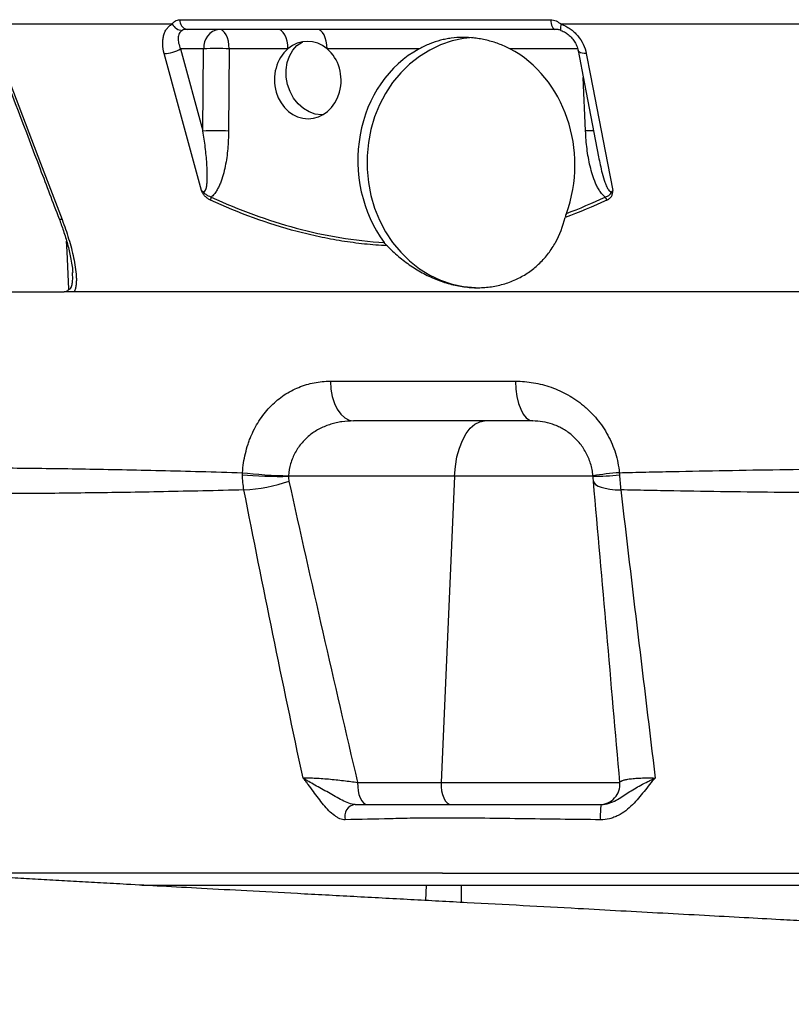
# Model space of a CAD drawing. Header units: millimetres. Extents: x 5725 to 11646, y 2229 to 15574.
# Tile 4 of 13: x 7813 to 8769, y 4656 to 5875. Entities that reach past the tile are written whole.
import ezdxf

# ---------------------------------------------------------------- set-up
doc = ezdxf.new("R2010")
doc.units = ezdxf.units.MM
doc.header["$LTSCALE"] = 5

msp = doc.modelspace()

# ---------------------------------------------------------------- linework, layer by layer
at = {"color": 7, "linetype": 'Continuous', "lineweight": 25}
for p, q in [((8001.9, 5870), (7756.8, 5870)), ((8010.9, 5875.4), (8470.5, 5875.4)), ((8818.2, 5870), (8483.3, 5870)), ((8475.8, 5863.5), (8020.1, 5863.5)), ((8483.3, 5862.2), (8483.6, 5862.2)), ((8040.7, 5839.4), (8012.1, 5839.4)), ((8012.1, 5839.4), (8039.9, 5737.6)), ((8039.9, 5737.6), (8040.7, 5839.4)), ((8072.4, 5839.4), (8071.6, 5737.6)), ((8145.1, 5839.4), (8072.4, 5839.4)), ((8307.9, 5839.4), (8193.7, 5839.4)), ((8197.7, 5427.7), (8427.1, 5427.7)), ((8448.4, 5378.5), (8226.3, 5378.5)), ((8351.4, 5310.1), (8145.8, 5310.1)), ((8351.4, 5310.1), (8334.9, 4930.7)), ((8523.1, 5310.1), (8351.4, 5310.1)), ((8231.4, 4930.7), (8334.9, 4930.7)), ((8334.9, 4930.7), (8556.3, 4930.7)), ((7964.3, 4803.5), (8316.7, 4803.5)), ((8316.7, 4803.5), (8360, 4803.5)), ((8360, 4803.5), (9832.3, 4803.5))]:
    msp.add_line(p, q, dxfattribs=at)
at = {"color": 8, "linetype": 'Continuous', "lineweight": 25}
for p, q in [((8503.9, 5839.4), (8420.1, 5839.4)), ((8513.8, 5737.6), (8511, 5803.8)), ((8315.9, 4784.6), (8316.7, 4803.5)), ((8360, 4782.2), (8360, 4803.5))]:
    msp.add_line(p, q, dxfattribs=at)
at = {"color": 7, "linetype": 'Continuous', "lineweight": 25, "flags": 128}
for points in [[(8470.5, 5875.4), (8470.8, 5873), (8471.2, 5870.7), (8471.7, 5868.7), (8472.4, 5866.9), (8473.1, 5865.5), (8474, 5864.4), (8474.9, 5863.8), (8475.8, 5863.5)], [(8072.4, 5839.4), (8072.1, 5844.2), (8071.3, 5848.7), (8070.1, 5852.9), (8068.6, 5856.5), (8066.7, 5859.5), (8064.6, 5861.7), (8062.3, 5863.1), (8059.9, 5863.5)], [(8145.1, 5839.4), (8144.8, 5844.2), (8144, 5848.7), (8142.8, 5852.9), (8141.3, 5856.5), (8139.4, 5859.5), (8137.3, 5861.7), (8135, 5863.1), (8132.6, 5863.5)], [(8193.7, 5839.4), (8193.4, 5844.2), (8192.6, 5848.7), (8191.4, 5852.9), (8189.9, 5856.5), (8188, 5859.5), (8185.9, 5861.7), (8183.6, 5863.1), (8181.2, 5863.5)], [(8374.4, 5853.4), (8362.8, 5852.2), (8348.4, 5849.1), (8334.3, 5844.3), (8320.7, 5837.9), (8307.9, 5829.9), (8295.8, 5820.5), (8284.8, 5809.6), (8274.8, 5797.5), (8266, 5784.2), (8258.6, 5770), (8252.5, 5755), (8247.9, 5739.3), (8244.8, 5723.2), (8243.2, 5706.8), (8243.2, 5690.3), (8244.8, 5673.9), (8247.9, 5657.8), (8252.5, 5642.1), (8258.6, 5627.1), (8266, 5612.9), (8274.8, 5599.6), (8284.8, 5587.5), (8295.8, 5576.6), (8307.9, 5567.1), (8320.7, 5559.1), (8334.3, 5552.7), (8348.4, 5548), (8362.8, 5544.9), (8377.5, 5543.6), (8381.1, 5543.5)], [(8142.9, 5804.4), (8142.8, 5813.5), (8144.1, 5822.3), (8146.9, 5830.4), (8151, 5837.5), (8156.3, 5843.3), (8162.6, 5847.6), (8163.6, 5848.1)], [(7787.2, 5833.6), (7797.5, 5806.4), (7838.8, 5697.7), (7865.3, 5628)], [(8038.2, 5663.8), (8010.9, 5763.8), (7991.9, 5833.6)], [(8504.6, 5837.1), (8512.5, 5796), (8529.9, 5705.6)], [(8514.7, 5833.6), (8519.9, 5806.4), (8540.8, 5697.7), (8547.4, 5663.8)], [(8188.2, 5757.7), (8186.6, 5757.6), (8178.9, 5758.5), (8171.3, 5761.2), (8164.2, 5765.5), (8157.7, 5771.3), (8152.1, 5778.4), (8147.7, 5786.5), (8144.6, 5795.3), (8142.9, 5804.4)], [(8197.7, 5427.7), (8198.4, 5418), (8200, 5408.8), (8202.7, 5400.3), (8206.3, 5392.9), (8210.6, 5386.8), (8215.5, 5382.3), (8220.8, 5379.5), (8226.3, 5378.5)], [(8427.1, 5427.7), (8427.6, 5418), (8428.8, 5408.8), (8430.8, 5400.3), (8433.5, 5392.9), (8436.7, 5386.8), (8440.3, 5382.3), (8444.3, 5379.5), (8448.4, 5378.5)], [(8351.4, 5310.1), (8352.5, 5322.2), (8354.5, 5333.9), (8357.5, 5344.7), (8361.3, 5354.5), (8365.8, 5362.8), (8371, 5369.6), (8376.7, 5374.5), (8382.7, 5377.5), (8388.8, 5378.5)], [(8088.9, 5314.4), (8095.1, 5313.7), (8101.9, 5313.1), (8109.1, 5312.5), (8116.6, 5311.9), (8124.2, 5311.4), (8131.7, 5311.1), (8139, 5310.8), (8145.8, 5310.6)], [(8088.9, 5311.8), (8095, 5311.3), (8101.8, 5310.8), (8109.1, 5310.4), (8116.6, 5310.2), (8124.2, 5310), (8131.7, 5309.9), (8139, 5309.9), (8145.8, 5310.1)], [(8523.6, 5303.8), (8524.4, 5301.7), (8526.3, 5299.7), (8529.3, 5297.9), (8533.3, 5296.3), (8538.2, 5295.1), (8544, 5294.1), (8550.4, 5293.4), (8557.4, 5293.1)], [(8231.4, 4930.7), (8231.5, 4925.5), (8232, 4920.5), (8233.1, 4915.8), (8234.7, 4911.6), (8236.6, 4908.2), (8238.8, 4905.7), (8241.3, 4904.1), (8243.9, 4903.5)], [(8334.9, 4930.7), (8334.9, 4925.5), (8335.5, 4920.5), (8336.5, 4915.8), (8338.1, 4911.6), (8340, 4908.2), (8342.3, 4905.7), (8344.7, 4904.1), (8347.3, 4903.5)]]:
    msp.add_lwpolyline(points, dxfattribs=at)
at = {"color": 8, "linetype": 'Continuous', "lineweight": 25, "flags": 128}
for points in [[(8483.3, 5870), (8483, 5868.3), (8482.7, 5866.7), (8482.6, 5865.3), (8482.6, 5864.1), (8482.6, 5863.2), (8482.9, 5862.6), (8483.2, 5862.2), (8483.3, 5862.2)], [(8514.7, 5833.6), (8512, 5833.6), (8509.7, 5833.9), (8507.7, 5834.4), (8506.1, 5835.1), (8505.1, 5836), (8504.6, 5837), (8504.6, 5837.1)], [(7865.3, 5628), (7863.6, 5628), (7862.4, 5628.3), (7861.7, 5628.8), (7861.6, 5629)], [(7873.8, 5541.6), (7871.6, 5588.5), (7871, 5601)]]:
    msp.add_lwpolyline(points, dxfattribs=at)
at = {"color": 7, "linetype": 'Continuous', "lineweight": 25}
for centre, radius, start, end in [((8014.9, 5876.8), 14.7, 207.6585, 267.3842), ((8022.8, 5875.1), 11.9, 178.2831, 257.0956), ((8063.1, 5841.3), 22.4, 98.2348, 184.9179), ((7992.2, 5870.7), 37.1, 269.5129, 302.5358), ((8056.6, 5381.6), 458.1, 88.0215, 91.9785), ((8055.8, 5279.7), 458.1, 88.0215, 91.9785), ((8066.1, 5650.4), 16.9, 161.1554, 174.6296), ((8557.7, 5663), 20.8, 200.159, 212.0774), ((8590.3, 4880.1), 435.7, 94.5594, 98.8737), ((8524.2, 5599.3), 289.3, 269.7815, 276.2657), ((8080.7, 5495.2), 202.3, 272.839, 288.9648), ((8531.4, 4928.5), 25, 270, 5), ((8230.1, 4889), 14.6, 97.4425, 197.7408), ((8609, 4890.2), 77, 170.0137, 184.1581)]:
    msp.add_arc(centre, radius, start, end, dxfattribs=at)
at = {"color": 8, "linetype": 'Continuous', "lineweight": 25}
msp.add_arc((8530.1, 5300.4), 437.5, 90.7883, 92.1376, dxfattribs=at)
at = {"color": 7, "linetype": 'Continuous', "lineweight": 25}
for centre, major_axis, ratio, start_param, end_param in [((8169.7, 5800.7), (-1.3, 47.9), 0.861055, 5.630382, 6.889204), ((8169.7, 5800.7), (-1.3, 47.9), 0.861055, 0.606018, 5.630382), ((8366.2, 5698.5), (-9.9, 154.8), 0.866336, 0.375021, 2.209236), ((8366.2, 5698.5), (-9.9, 154.8), 0.866336, 4.237778, 5.797674)]:
    msp.add_ellipse(centre, major_axis=major_axis, ratio=ratio, start_param=start_param, end_param=end_param, dxfattribs=at)
for points, knots in [([(7991.9, 5833.6), (7990.8, 5837.5), (7990.2, 5841.3), (7990, 5846.9), (7990, 5848.7), (7990.4, 5852.2), (7990.7, 5853.9), (7991.5, 5857.2), (7992, 5858.7), (7993.4, 5861.6), (7994.2, 5863), (7996, 5865.4), (7997, 5866.5), (7999.3, 5868.5), (8000.5, 5869.3), (8001.9, 5870)], [0, 0, 0, 0, 0.25, 0.25, 0.375, 0.375, 0.5, 0.5, 0.625, 0.625, 0.75, 0.75, 0.875, 0.875, 1, 1, 1, 1]), ([(8001.9, 5870), (8002.4, 5870.8), (8002.9, 5871.5), (8004.2, 5872.8), (8004.9, 5873.4), (8006.4, 5874.4), (8007.3, 5874.8), (8009, 5875.3), (8010, 5875.4), (8010.9, 5875.4)], [0, 0, 0, 0, 0.25, 0.25, 0.5, 0.5, 0.75, 0.75, 1, 1, 1, 1]), ([(8470.5, 5875.4), (8471.6, 5875.4), (8472.8, 5875.3), (8475.1, 5874.8), (8476.2, 5874.4), (8478.3, 5873.4), (8479.4, 5872.8), (8481.4, 5871.5), (8482.4, 5870.8), (8483.3, 5870)], [0, 0, 0, 0, 0.25, 0.25, 0.5, 0.5, 0.75, 0.75, 1, 1, 1, 1]), ([(8483.3, 5870), (8485.3, 5869.3), (8487.3, 5868.5), (8491.1, 5866.6), (8492.9, 5865.4), (8496.4, 5863), (8498.1, 5861.6), (8501.2, 5858.7), (8502.7, 5857.2), (8506.8, 5852.3), (8509.1, 5848.8), (8512.7, 5841.3), (8513.9, 5837.5), (8514.7, 5833.6)], [0, 0, 0, 0, 0.125, 0.125, 0.25, 0.25, 0.375, 0.375, 0.5, 0.5, 0.75, 0.75, 1, 1, 1, 1]), ([(8014.2, 5862.2), (8013.4, 5861.7), (8012.7, 5861.1), (8011.4, 5859.8), (8010.9, 5859.1), (8010.1, 5857.5), (8009.8, 5856.6), (8009.3, 5854.7), (8009.2, 5853.8), (8009.1, 5851.7), (8009.1, 5850.7), (8009.3, 5848.5), (8009.5, 5847.4), (8010.3, 5844), (8011.1, 5841.7), (8012.1, 5839.4)], [0, 0, 0, 0, 0.125, 0.125, 0.25, 0.25, 0.375, 0.375, 0.5, 0.5, 0.625, 0.625, 0.75, 0.75, 1, 1, 1, 1]), ([(8020.1, 5863.5), (8019, 5863.5), (8018, 5863.4), (8016, 5863), (8015, 5862.6), (8014.2, 5862.2)], [0, 0, 0, 0, 0.5, 0.5, 1, 1, 1, 1]), ([(8420.1, 5839.4), (8415.6, 5841.8), (8410.9, 5843.8), (8401.3, 5847.3), (8396.3, 5848.8), (8388.8, 5850.6), (8386.3, 5851.1), (8381.3, 5852), (8378.7, 5852.4), (8371.2, 5853.3), (8366.3, 5853.5), (8356.7, 5853.5), (8352, 5853.2), (8345.2, 5852.3), (8342.9, 5851.9), (8338.4, 5851), (8336.2, 5850.5), (8329.6, 5848.8), (8325.2, 5847.3), (8316.6, 5843.8), (8312.3, 5841.8), (8307.9, 5839.4)], [0, 0, 0, 0, 0.125, 0.125, 0.25, 0.25, 0.3125, 0.3125, 0.375, 0.375, 0.5, 0.5, 0.625, 0.625, 0.6875, 0.6875, 0.75, 0.75, 0.875, 0.875, 1, 1, 1, 1]), ([(8483.6, 5862.2), (8482.3, 5862.6), (8481, 5863), (8478.4, 5863.4), (8477.1, 5863.5), (8475.8, 5863.5)], [0, 0, 0, 0, 0.5, 0.5, 1, 1, 1, 1]), ([(8483.2, 5862.1), (8484.2, 5861.7), (8487, 5860.8), (8491.4, 5858), (8496, 5853.9), (8500, 5848.9), (8502.8, 5843.3), (8504.3, 5839.2), (8504.5, 5837.2), (8504.5, 5837.1)], [0, 0, 0, 0, 0.093426, 0.2555162, 0.4272858, 0.606407, 0.7939551, 0.9895222, 1, 1, 1, 1]), ([(7783.5, 5834.6), (7801.7, 5786.6), (7827.8, 5718.1), (7853.8, 5649.5), (7861.6, 5629)], [0, 0, 0, 0, 0.7, 1, 1, 1, 1]), ([(8038.2, 5663.8), (8038.5, 5663.5), (8038.8, 5663.2), (8039.5, 5662.7), (8039.9, 5662.5), (8040.7, 5662.4), (8041.1, 5662.4), (8041.8, 5662.7), (8042.1, 5662.9), (8042.8, 5663.8), (8043.2, 5664.5), (8043.7, 5665.9), (8043.9, 5666.7), (8044.5, 5669), (8044.7, 5670.7), (8045, 5673.9), (8045.1, 5675.6), (8045.3, 5680.5), (8045.3, 5683.8), (8045.1, 5690.5), (8044.9, 5693.9), (8044.2, 5703.9), (8043.5, 5710.7), (8041.9, 5724.1), (8041, 5730.8), (8039.9, 5737.6)], [0, 0, 0, 0, 0.015625, 0.015625, 0.03125, 0.03125, 0.046875, 0.046875, 0.0625, 0.0625, 0.09375, 0.09375, 0.125, 0.125, 0.1875, 0.1875, 0.25, 0.25, 0.375, 0.375, 0.5, 0.5, 0.75, 0.75, 1, 1, 1, 1]), ([(8071.6, 5737.6), (8071.5, 5730.2), (8071.2, 5722.9), (8069.9, 5708.3), (8068.9, 5701.1), (8066.7, 5690.4), (8065.9, 5686.8), (8063.9, 5679.8), (8062.8, 5676.4), (8060.8, 5671.5), (8060.1, 5669.8), (8058.5, 5666.6), (8057.7, 5665.1), (8055.8, 5662.1), (8054.8, 5660.7), (8052.6, 5658), (8051.4, 5656.8), (8050.1, 5655.8)], [0, 0, 0, 0, 0.25, 0.25, 0.5, 0.5, 0.625, 0.625, 0.75, 0.75, 0.8125, 0.8125, 0.875, 0.875, 0.9375, 0.9375, 1, 1, 1, 1]), ([(8538.2, 5655.8), (8536.8, 5656.8), (8535.6, 5658), (8533.3, 5660.7), (8532.2, 5662.1), (8530.2, 5665.1), (8529.3, 5666.6), (8527.6, 5669.8), (8526.9, 5671.5), (8524.7, 5676.4), (8523.5, 5679.9), (8521.3, 5686.8), (8520.3, 5690.4), (8517.8, 5701.1), (8516.5, 5708.3), (8514.7, 5722.9), (8514.1, 5730.2), (8513.8, 5737.6)], [0, 0, 0, 0, 0.0625, 0.0625, 0.125, 0.125, 0.1875, 0.1875, 0.25, 0.25, 0.375, 0.375, 0.5, 0.5, 0.75, 0.75, 1, 1, 1, 1]), ([(8049.2, 5651.9), (8048.1, 5652.5), (8046.9, 5653.1), (8044.7, 5654.7), (8043.6, 5655.6), (8041.7, 5657.6), (8040.8, 5658.8), (8039.6, 5660.6), (8039.3, 5661.2), (8038.7, 5662.5), (8038.5, 5663.1), (8038.2, 5663.8)], [0, 0, 0, 0, 0.25, 0.25, 0.5, 0.5, 0.75, 0.75, 0.875, 0.875, 1, 1, 1, 1]), ([(8050.1, 5655.8), (8049, 5656.1), (8047.9, 5656.5), (8045.8, 5657.5), (8044.8, 5658.1), (8042.8, 5659.5), (8041.8, 5660.3), (8040.4, 5661.5), (8039.9, 5662), (8039, 5662.8), (8038.6, 5663.3), (8038.2, 5663.8)], [0, 0, 0, 0, 0.25, 0.25, 0.5, 0.5, 0.75, 0.75, 0.875, 0.875, 1, 1, 1, 1]), ([(8538.2, 5655.8), (8539.2, 5656.1), (8540.2, 5656.5), (8542.1, 5657.5), (8543, 5658.1), (8544.5, 5659.5), (8545.1, 5660.3), (8546, 5661.5), (8546.3, 5662), (8546.9, 5662.8), (8547.2, 5663.3), (8547.4, 5663.8)], [0, 0, 0, 0, 0.25, 0.25, 0.5, 0.5, 0.75, 0.75, 0.875, 0.875, 1, 1, 1, 1]), ([(8540.1, 5651.9), (8541.2, 5652.5), (8542.3, 5653.1), (8543.7, 5654.3), (8544.2, 5654.7), (8545, 5655.6), (8545.4, 5656.1), (8546.1, 5657.1), (8546.4, 5657.6), (8546.8, 5658.8), (8547, 5659.4), (8547.3, 5660.6), (8547.4, 5661.2), (8547.4, 5662.5), (8547.4, 5663.1), (8547.4, 5663.8)], [0, 0, 0, 0, 0.25, 0.25, 0.375, 0.375, 0.5, 0.5, 0.625, 0.625, 0.75, 0.75, 0.875, 0.875, 1, 1, 1, 1]), ([(8267.9, 5595.4), (8258.6, 5595.9), (8249.2, 5596.6), (8230.5, 5598.6), (8221.2, 5599.9), (8202.6, 5602.8), (8193.3, 5604.6), (8174.8, 5608.5), (8165.6, 5610.7), (8120, 5622.7), (8084.3, 5635.8), (8049.2, 5651.9)], [0, 0, 0, 0, 0.125, 0.125, 0.25, 0.25, 0.375, 0.375, 0.5, 0.5, 1, 1, 1, 1]), ([(8050.1, 5655.8), (8084.6, 5639.9), (8119.7, 5626.9), (8191.1, 5607.8), (8227.4, 5601.6), (8264.5, 5599.4)], [0, 0, 0, 0, 0.5, 0.5, 1, 1, 1, 1]), ([(7861.7, 5629), (7863.5, 5624), (7867.4, 5613.4), (7872.2, 5597.4), (7875.6, 5583.2), (7877.6, 5572.2), (7878.4, 5565.8), (7878.5, 5562.9), (7878.5, 5562.3)], [0, 0, 0, 0, 0.216907, 0.461613, 0.70307, 0.846894, 0.967816, 1, 1, 1, 1]), ([(7865.3, 5628), (7868.3, 5620), (7871.1, 5612), (7875.9, 5596.3), (7878, 5588.4), (7880.5, 5576.7), (7881.2, 5572.8), (7882.3, 5565.1), (7882.7, 5561.4), (7883, 5555.9), (7883.1, 5554.1), (7883, 5550.6), (7882.9, 5548.8), (7882.5, 5545.5), (7882.2, 5543.9), (7881.4, 5541), (7880.8, 5539.6), (7880, 5538.5)], [0, 0, 0, 0, 0.25, 0.25, 0.5, 0.5, 0.625, 0.625, 0.75, 0.75, 0.8125, 0.8125, 0.875, 0.875, 0.9375, 0.9375, 1, 1, 1, 1]), ([(8267.9, 5595.4), (8270.2, 5593.1), (8272.5, 5590.8), (8277.2, 5586.4), (8279.7, 5584.3), (8287.1, 5578.1), (8292.1, 5574.2), (8302.6, 5567.1), (8308, 5563.9), (8316.2, 5559.5), (8319, 5558.1), (8324.7, 5555.5), (8327.6, 5554.3), (8336.2, 5551), (8342, 5549.1), (8353.6, 5546.2), (8359.4, 5545.1), (8368.2, 5544.1), (8371.1, 5543.8), (8376.9, 5543.5), (8379.8, 5543.5), (8388.4, 5543.7), (8394, 5544.2), (8402.3, 5545.6), (8405, 5546.1), (8410.4, 5547.5), (8413.1, 5548.2), (8421, 5550.8), (8426.1, 5552.9), (8435.7, 5557.8), (8440.3, 5560.5), (8446.9, 5565.3), (8449.1, 5566.9), (8453.2, 5570.4), (8455.2, 5572.2), (8461, 5577.8), (8464.5, 5581.8), (8471, 5590.4), (8474, 5594.9), (8481.9, 5609.3), (8485.8, 5619.5), (8488.4, 5630.4)], [0, 0, 0, 0, 0.03125, 0.03125, 0.0625, 0.0625, 0.125, 0.125, 0.1875, 0.1875, 0.21875, 0.21875, 0.25, 0.25, 0.3125, 0.3125, 0.375, 0.375, 0.40625, 0.40625, 0.4375, 0.4375, 0.5, 0.5, 0.53125, 0.53125, 0.5625, 0.5625, 0.625, 0.625, 0.6875, 0.6875, 0.71875, 0.71875, 0.75, 0.75, 0.8125, 0.8125, 0.875, 0.875, 1, 1, 1, 1]), ([(7628.3, 5538.5), (7657.3, 5538.5), (7692.1, 5538.5), (7772.2, 5538.5), (7817.6, 5538.5), (7867.8, 5538.5)], [0, 0, 0, 0, 0.5, 0.5, 1, 1, 1, 1]), ([(7867.8, 5538.5), (7868.9, 5538.5), (7869.9, 5538.8), (7871.5, 5539.5), (7872, 5539.8), (7872.7, 5540.4), (7873, 5540.6), (7873.4, 5541.1), (7873.6, 5541.3), (7873.8, 5541.6)], [0, 0, 0, 0, 0.5, 0.5, 0.75, 0.75, 0.875, 0.875, 1, 1, 1, 1]), ([(7880, 5538.5), (7879, 5538.5), (7878, 5538.5), (7876.1, 5538.5), (7875.1, 5538.5), (7873.1, 5538.5), (7872, 5538.5), (7869.9, 5538.5), (7868.8, 5538.5), (7867.8, 5538.5)], [0, 0, 0, 0, 0.25, 0.25, 0.5, 0.5, 0.75, 0.75, 1, 1, 1, 1]), ([(10649.8, 5538.5), (10637.5, 5538.5), (10619.8, 5538.5), (10574.3, 5538.5), (10546.4, 5538.5), (10481, 5538.5), (10443.4, 5538.5), (10359.4, 5538.5), (10312.9, 5538.5), (10212, 5538.5), (10157.6, 5538.5), (10041.8, 5538.5), (9980.6, 5538.5), (9852.4, 5538.5), (9785.5, 5538.5), (9647.5, 5538.5), (9576.3, 5538.5), (9431.3, 5538.5), (9357.4, 5538.5), (9208.3, 5538.5), (9133.1, 5538.5), (8983, 5538.5), (8908, 5538.5), (8760, 5538.5), (8686.8, 5538.5), (8543.9, 5538.5), (8474, 5538.5), (8339, 5538.5), (8273.9, 5538.5), (8149.6, 5538.5), (8090.5, 5538.5), (7979.5, 5538.5), (7927.7, 5538.5), (7880, 5538.5)], [0, 0, 0, 0, 0.0625, 0.0625, 0.125, 0.125, 0.1875, 0.1875, 0.25, 0.25, 0.3125, 0.3125, 0.375, 0.375, 0.4375, 0.4375, 0.5, 0.5, 0.5625, 0.5625, 0.625, 0.625, 0.6875, 0.6875, 0.75, 0.75, 0.8125, 0.8125, 0.875, 0.875, 0.9375, 0.9375, 1, 1, 1, 1]), ([(8088.9, 5314.4), (8089.4, 5322.7), (8090.6, 5330.6), (8093.4, 5342.2), (8094.4, 5346), (8096.3, 5351.7), (8096.9, 5353.5), (8098.3, 5357.2), (8099.1, 5359), (8102.9, 5367.9), (8106.5, 5374.5), (8112.7, 5383.7), (8114.9, 5386.7), (8119.5, 5392.3), (8121.9, 5394.9), (8129.5, 5402.4), (8134.8, 5406.8), (8146.3, 5414.5), (8152.3, 5417.6), (8161.6, 5421.4), (8164.8, 5422.5), (8171.2, 5424.4), (8174.4, 5425.2), (8184.3, 5427), (8191, 5427.7), (8197.7, 5427.7)], [0, 0, 0, 0, 0.125, 0.125, 0.1875, 0.1875, 0.21875, 0.21875, 0.25, 0.25, 0.375, 0.375, 0.4375, 0.4375, 0.5, 0.5, 0.625, 0.625, 0.75, 0.75, 0.8125, 0.8125, 0.875, 0.875, 1, 1, 1, 1]), ([(8427.1, 5427.7), (8434.6, 5427.7), (8442, 5427), (8456.7, 5424.6), (8464, 5422.7), (8474.8, 5418.9), (8478.3, 5417.5), (8485.3, 5414.3), (8488.7, 5412.6), (8498.7, 5407), (8505.1, 5402.6), (8512.7, 5396.3), (8514.2, 5395), (8517.1, 5392.3), (8518.5, 5390.9), (8522.7, 5386.7), (8525.4, 5383.8), (8530.4, 5377.7), (8532.8, 5374.5), (8537.3, 5367.9), (8539.4, 5364.5), (8545.2, 5353.7), (8548.4, 5346.3), (8552, 5334.6), (8553, 5330.7), (8554.6, 5322.7), (8555.2, 5318.6), (8555.6, 5314.4)], [0, 0, 0, 0, 0.125, 0.125, 0.25, 0.25, 0.3125, 0.3125, 0.375, 0.375, 0.5, 0.5, 0.53125, 0.53125, 0.5625, 0.5625, 0.625, 0.625, 0.6875, 0.6875, 0.75, 0.75, 0.875, 0.875, 0.9375, 0.9375, 1, 1, 1, 1]), ([(8226.3, 5378.5), (8221.5, 5378.5), (8216.7, 5378.2), (8209.6, 5377.2), (8207.3, 5376.8), (8202.7, 5375.7), (8200.4, 5375.1), (8193.7, 5373), (8189.3, 5371.3), (8182.9, 5368), (8180.9, 5366.9), (8176.9, 5364.3), (8174.9, 5363), (8171.2, 5360.1), (8169.3, 5358.5), (8165.9, 5355.2), (8164.2, 5353.4), (8159.4, 5347.9), (8156.6, 5343.9), (8153.1, 5337.4), (8152, 5335.1), (8150.1, 5330.4), (8149.2, 5328), (8147.1, 5320.8), (8146.2, 5315.8), (8145.8, 5310.6)], [0, 0, 0, 0, 0.125, 0.125, 0.1875, 0.1875, 0.25, 0.25, 0.375, 0.375, 0.4375, 0.4375, 0.5, 0.5, 0.5625, 0.5625, 0.625, 0.625, 0.75, 0.75, 0.8125, 0.8125, 0.875, 0.875, 1, 1, 1, 1]), ([(8523, 5310.6), (8522.8, 5313.2), (8522.4, 5315.8), (8521.4, 5320.8), (8520.8, 5323.3), (8519.3, 5328.1), (8518.4, 5330.5), (8516.4, 5335.1), (8515.3, 5337.4), (8511.7, 5344), (8509, 5348), (8504.4, 5353.5), (8502.8, 5355.2), (8499.4, 5358.5), (8497.7, 5360.1), (8492.3, 5364.5), (8488.6, 5367), (8482.8, 5370.2), (8480.8, 5371.2), (8476.9, 5373), (8474.8, 5373.7), (8468.8, 5375.8), (8464.7, 5376.9), (8456.5, 5378.2), (8452.5, 5378.5), (8448.4, 5378.5)], [0, 0, 0, 0, 0.0625, 0.0625, 0.125, 0.125, 0.1875, 0.1875, 0.25, 0.25, 0.375, 0.375, 0.4375, 0.4375, 0.5, 0.5, 0.625, 0.625, 0.6875, 0.6875, 0.75, 0.75, 0.875, 0.875, 1, 1, 1, 1]), ([(7548.4, 5314.4), (7556.3, 5315.5), (7566.1, 5316.4), (7584, 5317.6), (7590.4, 5317.9), (7600.8, 5318.4), (7604.4, 5318.6), (7611.8, 5318.8), (7615.7, 5319), (7635.4, 5319.6), (7653, 5320), (7691.7, 5320.5), (7712.8, 5320.6), (7758.6, 5320.6), (7783.3, 5320.5), (7823, 5320.1), (7836.7, 5319.9), (7865, 5319.6), (7879.5, 5319.3), (7924, 5318.6), (7955.1, 5317.9), (8019.9, 5316.4), (8053.7, 5315.5), (8088.9, 5314.4)], [0, 0, 0, 0, 0.125, 0.125, 0.1875, 0.1875, 0.21875, 0.21875, 0.25, 0.25, 0.375, 0.375, 0.5, 0.5, 0.625, 0.625, 0.6875, 0.6875, 0.75, 0.75, 0.875, 0.875, 1, 1, 1, 1]), ([(8555.6, 5314.4), (8566.5, 5314.7), (8577.4, 5315), (8599.4, 5315.5), (8610.3, 5315.7), (8643.3, 5316.4), (8665.4, 5316.8), (8731.9, 5318), (8776.6, 5318.6), (8866.7, 5319.6), (8912, 5320), (9003.4, 5320.5), (9049.4, 5320.6), (9142.2, 5320.6), (9188.5, 5320.5), (9246.2, 5320.2), (9257.8, 5320.1), (9280.8, 5319.9), (9292.2, 5319.8), (9326.6, 5319.6), (9349.3, 5319.3), (9417.1, 5318.6), (9461.7, 5317.9), (9550, 5316.4), (9593.6, 5315.5), (9636.7, 5314.4)], [0, 0, 0, 0, 0.03125, 0.03125, 0.0625, 0.0625, 0.125, 0.125, 0.25, 0.25, 0.375, 0.375, 0.5, 0.5, 0.625, 0.625, 0.65625, 0.65625, 0.6875, 0.6875, 0.75, 0.75, 0.875, 0.875, 1, 1, 1, 1]), ([(8090.7, 5293.1), (8056.1, 5292.2), (8022.9, 5291.5), (7959.2, 5290.2), (7928.6, 5289.7), (7884.8, 5289.2), (7870.5, 5289), (7842.6, 5288.7), (7829.1, 5288.6), (7789.9, 5288.4), (7765.4, 5288.3), (7719.8, 5288.3), (7698.7, 5288.4), (7659.8, 5288.7), (7642, 5289), (7621.9, 5289.4), (7618, 5289.5), (7610.4, 5289.8), (7606.7, 5289.9), (7596, 5290.2), (7589.3, 5290.5), (7570.8, 5291.4), (7560.4, 5292.2), (7551.9, 5293.1)], [0, 0, 0, 0, 0.125, 0.125, 0.25, 0.25, 0.3125, 0.3125, 0.375, 0.375, 0.5, 0.5, 0.625, 0.625, 0.75, 0.75, 0.78125, 0.78125, 0.8125, 0.8125, 0.875, 0.875, 1, 1, 1, 1]), ([(9635, 5293.1), (9591.9, 5292.2), (9548.3, 5291.5), (9460.2, 5290.2), (9415.6, 5289.7), (9348.1, 5289.2), (9325.4, 5289), (9291.3, 5288.8), (9279.9, 5288.7), (9257, 5288.6), (9245.5, 5288.6), (9188.1, 5288.4), (9142, 5288.3), (9049.8, 5288.3), (9004, 5288.4), (8913, 5288.7), (8867.8, 5289), (8778.1, 5289.7), (8733.5, 5290.2), (8667.1, 5291.1), (8645, 5291.5), (8612, 5292), (8601.1, 5292.2), (8579.2, 5292.7), (8568.2, 5292.9), (8557.4, 5293.1)], [0, 0, 0, 0, 0.125, 0.125, 0.25, 0.25, 0.3125, 0.3125, 0.34375, 0.34375, 0.375, 0.375, 0.5, 0.5, 0.625, 0.625, 0.75, 0.75, 0.875, 0.875, 0.9375, 0.9375, 0.96875, 0.96875, 1, 1, 1, 1]), ([(8163.9, 4936.3), (8165.7, 4936.4), (8167.8, 4936.5), (8172.4, 4936.4), (8174.9, 4936.4), (8179, 4936.2), (8180.4, 4936.1), (8183.3, 4936), (8184.7, 4935.9), (8189.1, 4935.6), (8192.2, 4935.4), (8198.5, 4934.8), (8201.6, 4934.5), (8207.8, 4933.9), (8210.9, 4933.5), (8217.1, 4932.8), (8220.1, 4932.4), (8225.9, 4931.6), (8228.7, 4931.2), (8231.4, 4930.7)], [0, 0, 0, 0, 0.125, 0.125, 0.25, 0.25, 0.3125, 0.3125, 0.375, 0.375, 0.5, 0.5, 0.625, 0.625, 0.75, 0.75, 0.875, 0.875, 1, 1, 1, 1]), ([(8216.2, 4884.6), (8214, 4884.6), (8211.8, 4885), (8208.4, 4886.4), (8207.3, 4887), (8204.9, 4888.3), (8203.8, 4889.1), (8200.4, 4891.6), (8198.1, 4893.6), (8193.6, 4898.1), (8191.4, 4900.6), (8184.9, 4908.3), (8180.8, 4914), (8174.5, 4922.5), (8172.4, 4925.4), (8169.3, 4929.5), (8168.2, 4930.9), (8166, 4933.7), (8165, 4935), (8163.9, 4936.3)], [0, 0, 0, 0, 0.125, 0.125, 0.1875, 0.1875, 0.25, 0.25, 0.375, 0.375, 0.5, 0.5, 0.75, 0.75, 0.875, 0.875, 0.9375, 0.9375, 1, 1, 1, 1]), ([(8228.2, 4903.5), (8225.8, 4903.5), (8223.3, 4904.1), (8217.9, 4906.1), (8215.1, 4907.4), (8209.5, 4910.2), (8206.7, 4911.8), (8200.9, 4915), (8198.1, 4916.6), (8192.4, 4919.8), (8189.5, 4921.4), (8183.9, 4924.5), (8181.2, 4926), (8175.9, 4929), (8173.3, 4930.5), (8169.6, 4932.7), (8168.4, 4933.5), (8166.7, 4934.5), (8166.1, 4934.9), (8165, 4935.6), (8164.4, 4936), (8163.9, 4936.3)], [0, 0, 0, 0, 0.125, 0.125, 0.25, 0.25, 0.375, 0.375, 0.5, 0.5, 0.625, 0.625, 0.75, 0.75, 0.875, 0.875, 0.9375, 0.9375, 0.96875, 0.96875, 1, 1, 1, 1]), ([(8600.1, 4936.3), (8595.2, 4931), (8590.7, 4925.3), (8581.7, 4914), (8577.1, 4908.3), (8569.3, 4900.6), (8566.6, 4898.1), (8560.6, 4893.6), (8557.5, 4891.6), (8552.5, 4889.1), (8550.7, 4888.3), (8547.2, 4887), (8545.4, 4886.4), (8539.8, 4885), (8536.1, 4884.6), (8532.2, 4884.6)], [0, 0, 0, 0, 0.25, 0.25, 0.5, 0.5, 0.625, 0.625, 0.75, 0.75, 0.8125, 0.8125, 0.875, 0.875, 1, 1, 1, 1]), ([(8533.2, 4903.5), (8536.6, 4903.5), (8539.9, 4904.1), (8546.1, 4906.1), (8548.9, 4907.4), (8554.2, 4910.2), (8556.8, 4911.8), (8561.8, 4915), (8564.2, 4916.6), (8569.2, 4919.8), (8571.7, 4921.4), (8576.9, 4924.5), (8579.6, 4926), (8585.2, 4929), (8588, 4930.5), (8592.5, 4932.7), (8594, 4933.5), (8596.3, 4934.5), (8597, 4934.9), (8598.6, 4935.6), (8599.3, 4936), (8600.1, 4936.3)], [0, 0, 0, 0, 0.125, 0.125, 0.25, 0.25, 0.375, 0.375, 0.5, 0.5, 0.625, 0.625, 0.75, 0.75, 0.875, 0.875, 0.9375, 0.9375, 0.96875, 0.96875, 1, 1, 1, 1]), ([(8556.3, 4930.7), (8556.2, 4931.2), (8556.5, 4931.6), (8557.4, 4932.4), (8558.1, 4932.8), (8560, 4933.5), (8561.2, 4933.9), (8564.1, 4934.5), (8565.8, 4934.8), (8569.8, 4935.4), (8571.9, 4935.6), (8575.5, 4935.9), (8576.8, 4936), (8579.3, 4936.1), (8580.7, 4936.2), (8584.9, 4936.4), (8587.8, 4936.4), (8593.8, 4936.5), (8596.9, 4936.4), (8600.1, 4936.3)], [0, 0, 0, 0, 0.125, 0.125, 0.25, 0.25, 0.375, 0.375, 0.5, 0.5, 0.625, 0.625, 0.6875, 0.6875, 0.75, 0.75, 0.875, 0.875, 1, 1, 1, 1]), ([(8228.2, 4903.5), (8246, 4903.5), (8264, 4903.5), (8291.2, 4903.5), (8300.3, 4903.5), (8310.6, 4903.5), (8311.7, 4903.5), (8313.4, 4903.5), (8314, 4903.5), (8315.2, 4903.5), (8315.8, 4903.5), (8318.8, 4903.5), (8321.5, 4903.5), (8327.1, 4903.5), (8330.1, 4903.5), (8336.3, 4903.5), (8339.6, 4903.5), (8344.9, 4903.5), (8346.6, 4903.5), (8350.2, 4903.5), (8352, 4903.5), (8357.5, 4903.5), (8361.3, 4903.5), (8367.1, 4903.5), (8369, 4903.5), (8372.9, 4903.5), (8374.9, 4903.5), (8377.9, 4903.5), (8378.9, 4903.5), (8380.9, 4903.5), (8381.9, 4903.5), (8384.9, 4903.5), (8386.9, 4903.5), (8404.9, 4903.5), (8421, 4903.5), (8469, 4903.5), (8501.1, 4903.5), (8533.2, 4903.5)], [0, 0, 0, 0, 0.25, 0.25, 0.375, 0.375, 0.390625, 0.390625, 0.398438, 0.398438, 0.40625, 0.40625, 0.4375, 0.4375, 0.46875, 0.46875, 0.5, 0.5, 0.515625, 0.515625, 0.53125, 0.53125, 0.5625, 0.5625, 0.578125, 0.578125, 0.59375, 0.59375, 0.601563, 0.601563, 0.609375, 0.609375, 0.625, 0.625, 0.75, 0.75, 1, 1, 1, 1]), ([(8532.2, 4884.6), (8499, 4885), (8465.8, 4885.4), (8416, 4886), (8399.4, 4886.3), (8381.8, 4886.5), (8380.8, 4886.6), (8378.7, 4886.6), (8377.6, 4886.6), (8374.5, 4886.6), (8372.5, 4886.6), (8366.3, 4886.7), (8362.3, 4886.7), (8354.4, 4886.7), (8350.6, 4886.7), (8344.9, 4886.7), (8343, 4886.7), (8339.3, 4886.7), (8337.5, 4886.7), (8332.1, 4886.7), (8328.6, 4886.7), (8322.1, 4886.7), (8318.9, 4886.7), (8314.4, 4886.7), (8313, 4886.7), (8310.1, 4886.7), (8308.7, 4886.6), (8306.1, 4886.6), (8304.8, 4886.6), (8303, 4886.6), (8302.4, 4886.6), (8301.2, 4886.6), (8291.1, 4886.3), (8281.1, 4886), (8253.1, 4885.4), (8234.5, 4885), (8216.2, 4884.6)], [0, 0, 0, 0, 0.25, 0.25, 0.375, 0.375, 0.382812, 0.382812, 0.390625, 0.390625, 0.40625, 0.40625, 0.4375, 0.4375, 0.46875, 0.46875, 0.484375, 0.484375, 0.5, 0.5, 0.53125, 0.53125, 0.5625, 0.5625, 0.578125, 0.578125, 0.59375, 0.59375, 0.609375, 0.609375, 0.617188, 0.617188, 0.625, 0.75, 0.75, 1, 1, 1, 1]), ([(10434.5, 4656), (10433, 4656.2), (10428.5, 4656.6), (10418.4, 4657.5), (10402.5, 4658.8), (10380.7, 4660.7), (10354.4, 4662.9), (10325.4, 4665.3), (10286.6, 4668.4), (10239.6, 4672.1), (10189.6, 4675.8), (10146.9, 4678.9), (10111.8, 4681.4), (10079.6, 4683.7), (10050.5, 4685.7), (10020.8, 4687.7), (9988.7, 4689.8), (9951.6, 4692.2), (9910.3, 4694.9), (9864.1, 4697.8), (9814.3, 4700.9), (9763.3, 4704), (9712.4, 4707), (9661.8, 4710), (9611, 4713), (9561.8, 4715.8), (9517.2, 4718.3), (9478.3, 4720.6), (9444.3, 4722.5), (9411.1, 4724.3), (9376.2, 4726.3), (9337.5, 4728.5), (9295.1, 4730.8), (9251.4, 4733.3), (9207.4, 4735.8), (9164.2, 4738.2), (9120.5, 4740.6), (9076.4, 4743.1), (9032.4, 4745.5), (8991.1, 4747.8), (8953.8, 4749.9), (8921.4, 4751.7), (8893.4, 4753.2), (8868.1, 4754.6), (8843.2, 4756), (8816.4, 4757.5), (8786.7, 4759.1), (8751, 4761.1), (8708.8, 4763.4), (8660.2, 4766), (8609.3, 4768.8), (8557.1, 4771.6), (8499.3, 4774.8), (8435.8, 4778.2), (8366.6, 4781.9), (8296.7, 4785.6), (8226.5, 4789.4), (8158.8, 4793), (8096, 4796.4), (8040, 4799.4), (7990.3, 4802.1), (7948.6, 4804.4), (7913.5, 4806.4), (7883.2, 4808.1), (7853.9, 4809.7), (7825, 4811.4), (7795.5, 4813.1), (7764.6, 4814.9), (7730.7, 4816.9), (7693.6, 4819.2), (7663.7, 4821.1), (7646.5, 4822.2), (7642.5, 4822.4)], [0, 0, 0, 0, 0.001887, 0.006019, 0.013336, 0.022767, 0.034291, 0.047083, 0.05953, 0.08287, 0.104779, 0.119574, 0.133335, 0.145694, 0.156664, 0.16667, 0.179282, 0.192817, 0.207981, 0.224807, 0.243074, 0.261597, 0.279145, 0.296782, 0.314517, 0.331805, 0.347416, 0.360113, 0.371381, 0.381885, 0.393553, 0.406498, 0.420714, 0.435965, 0.450146, 0.46446, 0.478908, 0.493491, 0.508211, 0.522371, 0.534445, 0.545107, 0.554361, 0.562226, 0.57014, 0.579007, 0.588827, 0.5996, 0.614499, 0.630902, 0.648077, 0.66557, 0.683377, 0.706489, 0.730096, 0.754188, 0.778754, 0.803362, 0.825678, 0.845923, 0.864102, 0.880226, 0.892301, 0.903552, 0.914762, 0.925936, 0.937078, 0.949331, 0.962737, 0.977936, 0.994925, 1, 1, 1, 1]), ([(8336.6, 4818.5), (8336, 4818.5), (8330.2, 4818.5), (8320.1, 4818.5), (8308.7, 4818.5), (8299.9, 4818.5), (8290.7, 4818.5), (8236.3, 4818.5), (8131.7, 4818.5), (7979, 4818.5), (7861.4, 4818.5), (7796.8, 4818.5), (7783.6, 4818.5)], [0, 0, 0, 0, 0.002037, 0.019277, 0.036086, 0.05248, 0.068857, 0.085235, 0.347282, 0.636208, 0.92514, 1, 1, 1, 1]), ([(8336.6, 4818.5), (8337.8, 4818.5), (8340.4, 4818.5), (8343.1, 4818.5), (8344.6, 4818.5)], [0.6611544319, 0.6611544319, 0.6611544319, 0.6611544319, 0.6615764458, 0.6621063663, 0.6621063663, 0.6621063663, 0.6621063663]), ([(8344.6, 4818.5), (8352, 4818.5), (8359.9, 4818.5), (8371.9, 4818.5), (8375.8, 4818.5), (8381.8, 4818.5), (8383.7, 4818.5), (8387.7, 4818.5), (8405.3, 4818.5), (8454.2, 4818.5), (8501.2, 4818.5), (8595.1, 4818.5), (8657.7, 4818.5), (8845.6, 4818.5), (8970.9, 4818.5), (9221.4, 4818.5), (9346.7, 4818.5), (9534.6, 4818.5), (9597.2, 4818.5), (9691.2, 4818.5), (9738.1, 4818.5), (9787.1, 4818.5), (9804.7, 4818.5), (9808.6, 4818.5), (9810.6, 4818.5), (9816.5, 4818.5), (9820.5, 4818.5), (9832.4, 4818.5), (9840.3, 4818.5), (9847.7, 4818.5)], [0, 0, 0, 0, 0.015625, 0.015625, 0.023437, 0.023437, 0.027344, 0.027344, 0.03125, 0.0625, 0.125, 0.125, 0.25, 0.25, 0.5, 0.5, 0.75, 0.75, 0.875, 0.875, 0.9375, 0.96875, 0.972656, 0.972656, 0.976562, 0.976562, 0.984375, 0.984375, 1, 1, 1, 1])]:
    msp.add_open_spline(points, degree=3, knots=knots, dxfattribs=at)
at = {"color": 8, "linetype": 'Continuous', "lineweight": 25}
for points, knots in [([(8529.9, 5705.6), (8531.3, 5698.9), (8533.4, 5688.3), (8537, 5675.9), (8539.7, 5668.9), (8541.7, 5665.1), (8543.5, 5663.1), (8544.6, 5662.5), (8545.4, 5662.3), (8546.2, 5662.6), (8546.9, 5663.1), (8547.2, 5663.6), (8547.4, 5663.8)], [0, 0, 0, 0, 0.414547, 0.6519311, 0.7710098, 0.8605714, 0.9056767, 0.9235401, 0.9415511, 0.9575241, 0.9821472, 1, 1, 1, 1]), ([(7873.8, 5541.6), (7874.3, 5541.7), (7875.1, 5541.8), (7876.3, 5542.9), (7877.5, 5545.4), (7878.3, 5549.9), (7878.7, 5555.7), (7878.4, 5560), (7878.3, 5562.3)], [0, 0, 0, 0, 0.0888435, 0.1330068, 0.2837398, 0.5003165, 0.7247156, 1, 1, 1, 1])]:
    msp.add_open_spline(points, degree=3, knots=knots, dxfattribs=at)
at = {"color": 7, "linetype": 'Continuous', "lineweight": 25}
for points in [[(8540.1, 5651.9), (8523.1, 5644), (8505.9, 5636.8), (8488.4, 5630.4)], [(8490, 5635.4), (8506.3, 5641.6), (8522.3, 5648.4), (8538.2, 5655.8)], [(8490, 5635.4), (8489.4, 5633.7), (8488.8, 5632), (8488.4, 5630.4)], [(8267.9, 5595.4), (8266.6, 5596.7), (8265.5, 5598), (8264.5, 5599.4)], [(7880, 5538.5), (7877.9, 5538.5), (7873.8, 5538.5), (7869.8, 5538.5), (7867.8, 5538.5)], [(8088.9, 5311.8), (8088.9, 5312.7), (8088.9, 5313.6), (8088.9, 5314.4)], [(8090.7, 5293.1), (8089.5, 5299.2), (8088.9, 5305.4), (8088.9, 5311.8)], [(8145.8, 5310.6), (8145.8, 5310.4), (8145.8, 5310.2), (8145.8, 5310.1)], [(8145.8, 5310.1), (8145.8, 5308), (8146, 5305.9), (8146.4, 5303.8)], [(8523.1, 5310.1), (8523.1, 5310.2), (8523.1, 5310.4), (8523, 5310.6)], [(8523.6, 5303.8), (8523.5, 5305.9), (8523.3, 5308), (8523.1, 5310.1)], [(8555.6, 5314.4), (8555.7, 5313.6), (8555.7, 5312.7), (8555.8, 5311.8)], [(8555.8, 5311.8), (8556.1, 5305.4), (8556.7, 5299.2), (8557.4, 5293.1)], [(8163.9, 4936.3), (8138.4, 5054.8), (8114.1, 5173.8), (8090.7, 5293.1)], [(8146.4, 5303.8), (8173.9, 5179.2), (8202.2, 5054.8), (8231.4, 4930.7)], [(8556.3, 4930.7), (8545.4, 5054.8), (8534.6, 5179.2), (8523.6, 5303.8)], [(8557.4, 5293.1), (8571.4, 5173.8), (8585.7, 5054.8), (8600.1, 4936.3)]]:
    msp.add_open_spline(points, degree=3, dxfattribs=at)

doc.saveas('drawing.dxf')
